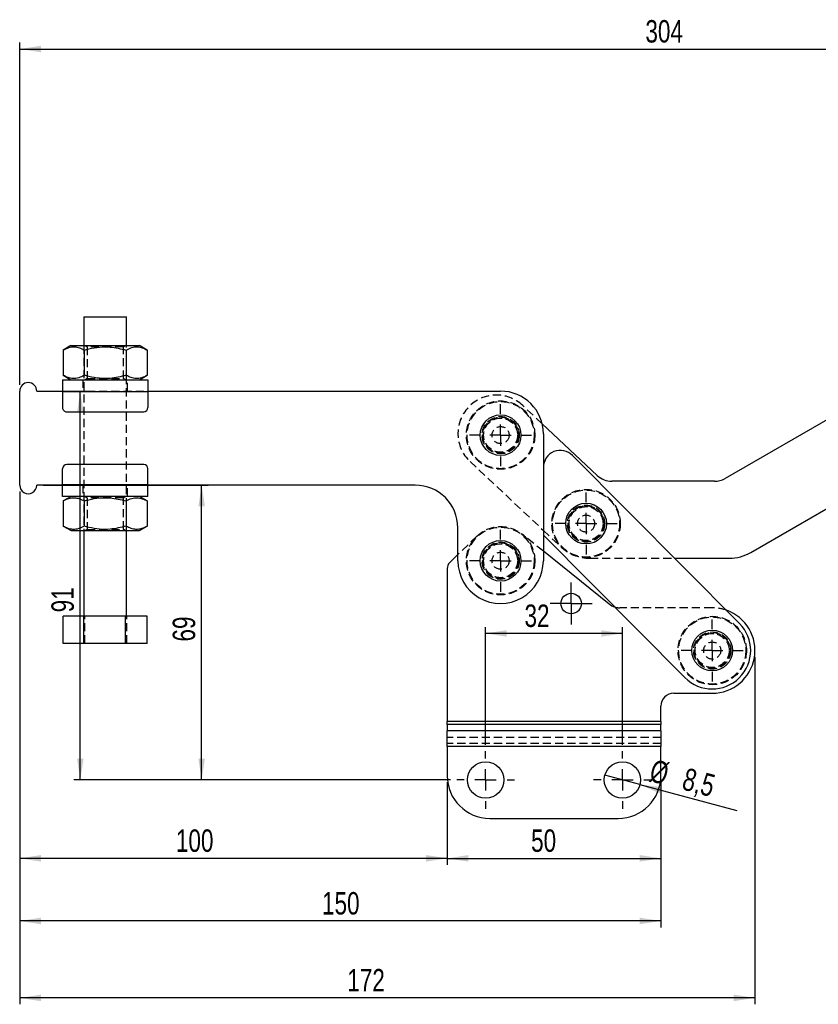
# Model space of a CAD drawing. Extents: x 29 to 520, y 22 to 419.
# Tile 3 of 14: x 88 to 275, y 189 to 419. Entities that reach past the tile are written whole.
import ezdxf

# ---------------------------------------------------------------- set-up
doc = ezdxf.new("R2010")
doc.units = 0
doc.header["$LTSCALE"] = 1.5
doc.linetypes.add('HIDDEN', pattern=[1.905, 1.27, -0.635])
doc.layers.get('0').update_dxf_attribs({"linetype": 'CONTINUOUS'})
doc.styles.add('SLDTEXTSTYLE0', font='TXT', dxfattribs={"width": 0.75})
doc.dimstyles.new('SLDDIMSTYLE0', dxfattribs={"dimtxt": 5.25, "dimasz": 4.953, "dimexe": 0, "dimexo": 0.0625, "dimgap": 1.3125, "dimtad": 1, "dimdec": 1, "dimrnd": 1e-09, "dimzin": 12, "dimtxsty": 'SLDTEXTSTYLE0', "dimsah": 1, "dimcen": 0.09, "dimazin": 3, "dimtfac": 1, "dimtofl": 0, "dimtmove": 0, "dimatfit": 3, "dimtolj": 1, "dimtzin": 12})
doc.dimstyles.new('SLDDIMSTYLE1', dxfattribs={"dimtxt": 5.25, "dimasz": 4.953, "dimexe": 0, "dimexo": 0.0625, "dimgap": 1.3125, "dimtad": 1, "dimdec": 0, "dimrnd": 1e-09, "dimzin": 12, "dimtxsty": 'SLDTEXTSTYLE0', "dimsah": 1, "dimcen": 0.09, "dimazin": 3, "dimtfac": 1, "dimtdec": 0, "dimtofl": 0, "dimtmove": 0, "dimatfit": 3, "dimtolj": 1, "dimtzin": 12})
doc.dimstyles.new('SLDDIMSTYLE2', dxfattribs={"dimtxt": 5.25, "dimasz": 4.953, "dimexe": 0, "dimexo": 0.0625, "dimgap": 1.3125, "dimtad": 1, "dimdec": 0, "dimrnd": 1e-09, "dimzin": 12, "dimtxsty": 'SLDTEXTSTYLE0', "dimsah": 1, "dimcen": 0.09, "dimazin": 3, "dimtfac": 1, "dimtofl": 0, "dimtmove": 0, "dimatfit": 3, "dimtolj": 1, "dimtzin": 12})
doc.dimstyles.new('SLDDIMSTYLE3', dxfattribs={"dimtxt": 5.25, "dimasz": 4.953, "dimexe": 0, "dimexo": 0.0625, "dimgap": 1.3125, "dimtad": 1, "dimdec": 3, "dimrnd": 1e-09, "dimzin": 12, "dimtxsty": 'SLDTEXTSTYLE0', "dimsah": 1, "dimcen": 0.09, "dimazin": 3, "dimtfac": 1, "dimtdec": 3, "dimtofl": 0, "dimtmove": 0, "dimatfit": 3, "dimtolj": 1, "dimtzin": 12})
doc.dimstyles.new('SLDDIMSTYLE4', dxfattribs={"dimtxt": 5.25, "dimasz": 4.953, "dimexe": 0, "dimexo": 0.0625, "dimgap": 1.3125, "dimtad": 1, "dimdec": 3, "dimrnd": 1e-09, "dimzin": 12, "dimtxsty": 'SLDTEXTSTYLE0', "dimblk1": 'NONE', "dimsah": 1, "dimcen": 0, "dimazin": 3, "dimtfac": 1, "dimtdec": 3, "dimtmove": 0, "dimatfit": 3, "dimtolj": 1, "dimtzin": 12})

# ---------------------------------------------------------------- blocks, each defined once
blk = doc.blocks.new('_D')
at = {"color": 179, "linetype": 'CONTINUOUS'}
for p, q in [((93.27, 310.26), (131.83, 310.26)), ((130.33, 241.27), (130.33, 310.26)), ((188.52, 241.27), (128.83, 241.27))]:
    blk.add_line(p, q, dxfattribs=at)
for points in [[(130.33, 310.26), (129.57, 305.3), (131.09, 305.3)], [(130.33, 241.27), (131.09, 246.22), (129.57, 246.22)]]:
    blk.add_solid(points, dxfattribs=at)
at = {"color": 179, "linetype": 'CONTINUOUS', "insert": (123.56, 273.66, 0.1), "char_height": 5.25, "attachment_point": 1, "rotation": 90, "style": 'SLDTEXTSTYLE0'}
blk.add_mtext('69', dxfattribs=at)
blk = doc.blocks.new('_D_1')
at = {"color": 179, "linetype": 'CONTINUOUS'}
for p, q in [((87.77, 333.76), (87.77, 413.81)), ((391.57, 362.87), (391.57, 413.82)), ((87.77, 412.31), (391.57, 412.32))]:
    blk.add_line(p, q, dxfattribs=at)
for points in [[(87.77, 412.31), (92.72, 411.55), (92.72, 413.08)], [(391.57, 412.32), (386.61, 413.08), (386.61, 411.56)]]:
    blk.add_solid(points, dxfattribs=at)
at = {"color": 179, "linetype": 'CONTINUOUS', "insert": (234.14, 419.08, 0.1), "char_height": 5.25, "attachment_point": 1, "rotation": 0.0009, "style": 'SLDTEXTSTYLE0'}
blk.add_mtext('304', dxfattribs=at)
blk = doc.blocks.new('_D_2')
at = {"color": 179, "linetype": 'CONTINUOUS'}
for p, q in [((93.27, 332.26), (103.45, 332.26)), ((101.95, 241.27), (101.95, 332.26)), ((188.52, 241.27), (100.45, 241.27))]:
    blk.add_line(p, q, dxfattribs=at)
for points in [[(101.95, 332.26), (101.19, 327.3), (102.71, 327.3)], [(101.95, 241.27), (102.71, 246.22), (101.19, 246.22)]]:
    blk.add_solid(points, dxfattribs=at)
at = {"color": 179, "linetype": 'CONTINUOUS', "insert": (95.18, 280.49, 0.1), "char_height": 5.25, "attachment_point": 1, "rotation": 90, "style": 'SLDTEXTSTYLE0'}
blk.add_mtext('91', dxfattribs=at)
blk = doc.blocks.new('_D_3')
at = {"color": 179, "linetype": 'CONTINUOUS'}
for p, q in [((87.77, 308.76), (87.77, 221.42)), ((187.77, 240.77), (187.77, 221.42)), ((187.77, 222.92), (87.77, 222.92))]:
    blk.add_line(p, q, dxfattribs=at)
for points in [[(87.77, 222.92), (92.72, 222.16), (92.72, 223.69)], [(187.77, 222.92), (182.81, 223.69), (182.81, 222.16)]]:
    blk.add_solid(points, dxfattribs=at)
at = {"color": 179, "linetype": 'CONTINUOUS', "insert": (124.31, 229.69, 0.1), "char_height": 5.25, "attachment_point": 1, "style": 'SLDTEXTSTYLE0'}
blk.add_mtext('100', dxfattribs=at)
blk = doc.blocks.new('_D_4')
at = {"color": 179, "linetype": 'CONTINUOUS'}
for p, q in [((187.77, 240.77), (187.77, 221.42)), ((237.77, 240.77), (237.77, 221.42)), ((187.77, 222.92), (237.77, 222.92))]:
    blk.add_line(p, q, dxfattribs=at)
for points in [[(187.77, 222.92), (192.72, 222.16), (192.72, 223.69)], [(237.77, 222.92), (232.81, 223.69), (232.81, 222.16)]]:
    blk.add_solid(points, dxfattribs=at)
at = {"color": 179, "linetype": 'CONTINUOUS', "insert": (207.4, 229.69, 0.1), "char_height": 5.25, "attachment_point": 1, "style": 'SLDTEXTSTYLE0'}
blk.add_mtext('50', dxfattribs=at)
blk = doc.blocks.new('_D_5')
at = {"color": 179, "linetype": 'CONTINUOUS'}
for p, q in [((87.77, 308.76), (87.77, 206.77)), ((237.77, 240.77), (237.77, 206.77)), ((237.77, 208.27), (87.77, 208.27))]:
    blk.add_line(p, q, dxfattribs=at)
for points in [[(87.77, 208.27), (92.72, 207.5), (92.72, 209.03)], [(237.77, 208.27), (232.82, 209.03), (232.82, 207.51)]]:
    blk.add_solid(points, dxfattribs=at)
at = {"color": 179, "linetype": 'CONTINUOUS', "insert": (158.49, 215.03, 0.1), "char_height": 5.25, "attachment_point": 1, "rotation": 0.0009, "style": 'SLDTEXTSTYLE0'}
blk.add_mtext('150', dxfattribs=at)
blk = doc.blocks.new('_D_6')
at = {"color": 179, "linetype": 'CONTINUOUS'}
for p, q in [((87.77, 308.76), (87.77, 188.77)), ((259.77, 270.06), (259.77, 188.77)), ((259.77, 190.27), (87.77, 190.27))]:
    blk.add_line(p, q, dxfattribs=at)
for points in [[(87.77, 190.27), (92.72, 189.5), (92.72, 191.03)], [(259.77, 190.27), (254.82, 191.03), (254.82, 189.51)]]:
    blk.add_solid(points, dxfattribs=at)
at = {"color": 179, "linetype": 'CONTINUOUS', "insert": (164.4, 197.03, 0.1), "char_height": 5.25, "attachment_point": 1, "rotation": 0.0009, "style": 'SLDTEXTSTYLE0'}
blk.add_mtext('172', dxfattribs=at)
blk = doc.blocks.new('_D_7')
at = {"color": 179, "linetype": 'CONTINUOUS'}
for q in [(224.66, 242.37), (255.52, 234.1)]:
    blk.add_line((232.87, 240.17), q, dxfattribs=at)
blk.add_solid([(232.87, 240.17), (237.46, 238.15), (237.85, 239.62)], dxfattribs=at)
at = {"color": 179, "linetype": 'CONTINUOUS', "char_height": 5.25, "attachment_point": 1, "rotation": 345, "style": 'SLDTEXTSTYLE0'}
for s, insert in [('%%c', (236.11, 246.18, 0.1)), ('8,5', (243.78, 244.21, 0.1))]:
    blk.add_mtext(s, dxfattribs=dict(at, insert=insert))
blk = doc.blocks.new('_NONE')
blk = doc.blocks.new('_D_8')
at = {"color": 179, "linetype": 'CONTINUOUS'}
for p, q in [((196.77, 249.52), (196.77, 277.06)), ((228.77, 249.52), (228.77, 277.06)), ((228.77, 275.56), (196.77, 275.56))]:
    blk.add_line(p, q, dxfattribs=at)
for points in [[(196.77, 275.56), (201.72, 274.79), (201.72, 276.32)], [(228.77, 275.56), (223.81, 276.32), (223.81, 274.79)]]:
    blk.add_solid(points, dxfattribs=at)
at = {"color": 179, "linetype": 'CONTINUOUS', "insert": (205.86, 282.32, 0.1), "char_height": 5.25, "attachment_point": 1, "style": 'SLDTEXTSTYLE0'}
blk.add_mtext('32', dxfattribs=at)
blk = doc.blocks.new('SW_CENTERMARKSYMBOL_0')
at = {"color": 0, "linetype": 'CONTINUOUS'}
for p, q in [((0, 5), (0, 7.2625)), ((0, 0), (0, 2.5)), ((-5, 0), (-7.2625, 0)), ((0, 0), (-2.5, 0)), ((0, 0), (0, -2.5)), ((0, 0), (2.5, 0)), ((5, 0), (7.2625, 0)), ((0, -5), (0, -7.2625))]:
    blk.add_line(p, q, dxfattribs=at)
blk = doc.blocks.new('SW_CENTERMARKSYMBOL_1')
at = {"color": 0, "linetype": 'CONTINUOUS'}
for p, q in [((0, 5), (0, 7.2625)), ((0, 0), (0, 2.5)), ((-5, 0), (-7.2625, 0)), ((0, 0), (-2.5, 0)), ((0, 0), (0, -2.5)), ((0, 0), (2.5, 0)), ((5, 0), (7.2625, 0)), ((0, -5), (0, -7.2625))]:
    blk.add_line(p, q, dxfattribs=at)
blk = doc.blocks.new('SW_CENTERMARKSYMBOL_2')
at = {"color": 0, "linetype": 'CONTINUOUS'}
for p, q in [((0, 5), (0, 7.2625)), ((0, 0), (0, 2.5)), ((-5, 0), (-7.2625, 0)), ((0, 0), (-2.5, 0)), ((0, 0), (0, -2.5)), ((0, 0), (2.5, 0)), ((5, 0), (7.2625, 0)), ((0, -5), (0, -7.2625))]:
    blk.add_line(p, q, dxfattribs=at)
blk = doc.blocks.new('SW_CENTERMARKSYMBOL_3')
at = {"color": 0, "linetype": 'CONTINUOUS'}
for p, q in [((0, 2.5), (0, 4.9)), ((0, 0), (0, 2.5)), ((-2.5, 0), (-4.9, 0)), ((0, 0), (-2.5, 0)), ((0, 0), (0, -2.5)), ((0, 0), (2.5, 0)), ((2.5, 0), (4.9, 0)), ((0, -2.5), (0, -4.9))]:
    blk.add_line(p, q, dxfattribs=at)
blk = doc.blocks.new('SW_CENTERMARKSYMBOL_4')
at = {"color": 0, "linetype": 'CONTINUOUS'}
for p, q in [((0, 5), (0, 7.2625)), ((0, 0), (0, 2.5)), ((-5, 0), (-7.2625, 0)), ((0, 0), (-2.5, 0)), ((0, 0), (0, -2.5)), ((0, 0), (2.5, 0)), ((5, 0), (7.2625, 0)), ((0, -5), (0, -7.2625))]:
    blk.add_line(p, q, dxfattribs=at)
blk = doc.blocks.new('SW_CENTERMARKSYMBOL_5')
at = {"color": 0, "linetype": 'CONTINUOUS'}
for p, q in [((0, 5), (0, 6.75)), ((0, 0), (0, 2.5)), ((-5, 0), (-6.75, 0)), ((0, 0), (-2.5, 0)), ((0, 0), (0, -2.5)), ((0, 0), (2.5, 0)), ((5, 0), (6.75, 0)), ((0, -5), (0, -6.75))]:
    blk.add_line(p, q, dxfattribs=at)
blk = doc.blocks.new('SW_CENTERMARKSYMBOL_6')
at = {"color": 0, "linetype": 'CONTINUOUS'}
for p, q in [((0, 5), (0, 6.75)), ((0, 0), (0, 2.5)), ((-5, 0), (-6.75, 0)), ((0, 0), (-2.5, 0)), ((0, 0), (0, -2.5)), ((0, 0), (2.5, 0)), ((5, 0), (6.75, 0)), ((0, -5), (0, -6.75))]:
    blk.add_line(p, q, dxfattribs=at)

msp = doc.modelspace()

# ---------------------------------------------------------------- linework, layer by layer
at = {"color": 7, "linetype": 'CONTINUOUS'}
for p, q in [((102.767197, 349.605989), (102.767301, 342.905991)), ((112.767299, 342.906151), (112.767195, 349.606153)), ((99.767303, 342.905946), (97.952364, 341.858052)), ((97.952364, 341.858052), (97.952453, 335.95378)), ((102.859838, 341.85813), (102.859935, 335.953858)), ((112.674793, 341.858283), (112.67489, 335.954011)), ((117.582274, 341.858361), (115.767298, 342.906196)), ((117.582274, 341.858361), (117.582364, 335.954089)), ((296.871258, 337.268979), (252.791891, 311.823776)), ((97.767425, 334.905912), (117.767429, 334.906228)), ((97.952453, 335.95378), (99.76743, 334.905945)), ((115.767425, 334.906198), (117.582364, 335.954089)), ((87.767815, 310.255757), (87.767472, 332.255755)), ((91.767473, 332.255818), (97.76747, 332.255915)), ((97.76747, 332.155913), (117.767473, 332.156226)), ((97.76747, 332.155913), (97.76753, 328.405913)), ((117.767466, 332.256228), (200.267469, 332.257528)), ((117.767473, 332.156226), (117.767533, 328.40623)), ((98.767547, 327.40593), (116.767546, 327.406213)), ((222.895259, 312.510727), (209.980242, 324.637674)), ((210.267627, 322.257683), (210.268094, 292.557684)), ((258.774044, 294.493239), (305.870188, 321.679902)), ((256.153112, 277.899855), (217.106248, 317.21263)), ((97.767813, 310.355913), (97.767753, 314.105913)), ((116.76774, 315.106213), (98.76774, 315.10593)), ((117.767816, 310.356228), (117.767757, 314.10623)), ((210.268238, 314.393878), (210.268, 298.554778)), ((250.291845, 311.154075), (226.317492, 311.15572)), ((97.767813, 310.255913), (91.767816, 310.255818)), ((117.767816, 310.356228), (97.767813, 310.355913)), ((180.267816, 310.257212), (117.767816, 310.256228)), ((117.767861, 307.606228), (97.767858, 307.605913)), ((99.767854, 307.605945), (97.952923, 306.558052)), ((97.952923, 306.558052), (97.953012, 300.65378)), ((102.860396, 306.558129), (102.860486, 300.653858)), ((112.675352, 306.558283), (112.675441, 300.654013)), ((117.582826, 306.558362), (115.767857, 307.606196)), ((117.582826, 306.558362), (117.582923, 300.654089)), ((97.953012, 300.65378), (99.767981, 299.605945)), ((102.767979, 299.605992), (102.7683, 279.605992)), ((112.768298, 279.60615), (112.767985, 299.60615)), ((115.767983, 299.606197), (117.582923, 300.654089)), ((190.268093, 292.557369), (190.267972, 300.257368)), ((210.267982, 299.676082), (210.268016, 299.67605)), ((210.268, 298.554778), (243.382072, 265.215198)), ((190.268071, 293.990143), (188.372966, 292.14647)), ((225.661658, 282.437779), (210.268059, 294.790324)), ((241.001438, 293.154712), (253.773952, 293.153836)), ((187.767591, 290.712937), (187.767591, 254.917814)), ((102.73583, 279.605992), (97.954413, 279.605916)), ((97.954517, 273.205917), (97.954413, 279.605916)), ((112.549713, 279.606146), (102.73583, 279.605992)), ((102.735927, 273.205991), (102.73583, 279.605992)), ((117.582185, 279.606225), (112.549713, 279.606146)), ((112.549809, 273.206146), (112.549713, 279.606146)), ((117.582282, 273.206225), (117.582185, 279.606225)), ((102.735927, 273.205991), (97.954517, 273.205917)), ((112.549809, 273.206146), (102.735927, 273.205991)), ((117.582282, 273.206225), (112.549809, 273.206146)), ((240.767592, 261.557527), (249.767592, 261.557527)), ((237.767592, 254.917814), (237.767592, 258.557527)), ((237.767592, 254.917814), (187.767591, 254.917814)), ((187.767591, 254.210707), (187.767591, 254.917814)), ((187.767591, 254.210707), (187.767591, 252.79129)), ((237.767592, 254.210707), (187.767591, 254.210707)), ((237.767592, 254.917814), (237.767592, 254.210707)), ((237.767592, 252.79129), (237.767592, 254.210707)), ((237.767592, 252.79129), (187.767591, 252.79129)), ((187.767591, 249.078978), (187.767591, 252.79129)), ((237.767592, 252.79129), (237.767592, 249.078978)), ((237.767592, 249.078978), (187.767591, 249.078978)), ((187.767591, 249.078978), (187.767591, 242.267203)), ((237.767592, 242.267203), (237.767592, 249.078978)), ((197.767592, 232.267201), (227.767591, 232.267201))]:
    msp.add_line(p, q, dxfattribs=at)
at = {"color": 7, "linetype": 'HIDDEN'}
for p, q in [((102.767301, 342.905991), (102.767979, 299.605992)), ((103.094039, 342.905999), (103.517307, 342.609633)), ((103.517307, 342.609633), (103.517426, 335.202374)), ((112.017309, 342.609767), (112.440562, 342.906144)), ((112.017421, 335.202508), (112.017309, 342.609767)), ((112.767985, 299.60615), (112.767299, 342.906151)), ((102.517424, 334.90599), (102.517469, 332.25599)), ((103.517426, 335.202374), (103.094166, 334.905997)), ((112.440688, 334.906143), (112.017421, 335.202508)), ((113.017468, 332.256154), (113.01743, 334.906154)), ((97.76747, 332.255915), (117.767466, 332.256228)), ((97.76747, 332.155913), (117.767473, 332.156226)), ((209.980242, 324.637674), (205.445391, 328.895811)), ((193.124115, 315.773834), (210.267982, 299.676082)), ((117.767816, 310.356228), (97.767813, 310.355913)), ((117.767816, 310.256228), (97.767813, 310.255913)), ((102.517819, 310.255988), (102.517856, 307.605988)), ((113.017855, 307.606154), (113.017818, 310.256154)), ((103.094598, 307.605997), (103.517866, 307.309633)), ((103.517866, 307.309633), (103.517977, 299.902374)), ((112.01786, 307.309768), (112.44112, 307.606144)), ((112.01798, 299.902508), (112.01786, 307.309768)), ((103.517977, 299.902374), (103.094725, 299.605998)), ((112.441247, 299.606145), (112.01798, 299.902508)), ((210.268016, 299.67605), (214.325568, 295.866088)), ((194.689588, 298.291659), (190.268071, 293.990143)), ((210.268059, 294.790324), (205.274958, 298.797023)), ((221.170034, 293.156074), (241.001438, 293.154712)), ((249.767592, 281.557527), (228.165091, 281.557527)), ((102.986982, 273.205996), (102.986885, 279.605996)), ((112.800872, 273.20615), (112.800767, 279.60615)), ((237.767592, 254.917814), (187.767591, 254.917814)), ((237.767592, 254.210707), (187.767591, 254.210707)), ((237.767592, 252.79129), (187.767591, 252.79129)), ((237.767592, 251.205504), (187.767591, 251.205504)), ((237.767592, 249.786087), (187.767591, 249.786087)), ((237.767592, 249.078978), (187.767591, 249.078978))]:
    msp.add_line(p, q, dxfattribs=at)
at = {"color": 7, "linetype": 'CONTINUOUS', "flags": 128}
for points in [[(102.767197, 349.605989), (102.812579, 349.605997), (103.086358, 349.605997), (103.59486, 349.606004), (104.312574, 349.606019), (105.203522, 349.606034), (106.223022, 349.606049), (107.319956, 349.606064), (108.439309, 349.606078), (109.524963, 349.606101), (110.522477, 349.606116), (111.381834, 349.606131), (112.059934, 349.606138)], [(112.059934, 349.606138), (112.522771, 349.606146), (112.747153, 349.606146), (112.767195, 349.606153)], [(99.767303, 342.905946), (99.888837, 342.905946), (100.249758, 342.905954), (100.839099, 342.905961), (101.638948, 342.905976), (102.625003, 342.905991), (103.767303, 342.906006), (105.031138, 342.906028), (106.378114, 342.906051), (107.767304, 342.906069), (109.156487, 342.906092), (110.503463, 342.906114), (111.767305, 342.906133), (112.909605, 342.906151), (113.89566, 342.906166), (114.695502, 342.906181), (115.284843, 342.906189), (115.645764, 342.906196), (115.767298, 342.906196)], [(97.767425, 334.905912), (97.767425, 334.853072), (97.767433, 334.696584), (97.767433, 334.442456), (97.76744, 334.100455), (97.767448, 333.683733), (97.767455, 333.208293), (97.767463, 332.692411), (97.76747, 332.155913)], [(117.767429, 334.906228), (117.767429, 334.853389), (117.767429, 334.696897), (117.767436, 334.442769), (117.767444, 334.100772), (117.767444, 333.684046), (117.767451, 333.208606), (117.767466, 332.692728), (117.767473, 332.156226)], [(97.767858, 307.605913), (97.767858, 307.658755), (97.767858, 307.815245), (97.76785, 308.069373), (97.767843, 308.411369), (97.767835, 308.828095), (97.767828, 309.303534), (97.76782, 309.819416), (97.767813, 310.355913)], [(117.767861, 307.606228), (117.767853, 307.659069), (117.767853, 307.81556), (117.767853, 308.069688), (117.767846, 308.411684), (117.767839, 308.82841), (117.767831, 309.303848), (117.767824, 309.81973), (117.767816, 310.356228)], [(99.767981, 299.605945), (99.889522, 299.605947), (100.250443, 299.605953), (100.839777, 299.605962), (101.639626, 299.605975), (102.625681, 299.60599), (103.767982, 299.606007), (105.031823, 299.606027), (106.378799, 299.60605), (107.767982, 299.60607), (109.157165, 299.606093), (110.504141, 299.606113), (111.767983, 299.606134), (112.910283, 299.606152), (113.896338, 299.606167), (114.696188, 299.60618), (115.285521, 299.606189), (115.646442, 299.606195), (115.767983, 299.606197)]]:
    msp.add_lwpolyline(points, dxfattribs=at)
at = {"color": 7, "linetype": 'HIDDEN', "flags": 128}
for points in [[(112.017309, 342.609767), (111.893808, 342.609763), (111.530496, 342.60976), (110.948479, 342.609749), (110.181583, 342.609737), (109.274378, 342.609723), (108.279584, 342.609708), (107.255025, 342.609693), (106.260238, 342.609678), (105.353033, 342.609663), (104.586137, 342.609648), (104.00412, 342.609641), (103.6408, 342.609637), (103.517307, 342.609633), (103.517307, 342.609633)], [(103.517426, 335.202374), (103.640919, 335.202378), (104.004232, 335.202381), (104.586249, 335.202393), (105.353145, 335.202404), (106.26035, 335.202419), (107.255144, 335.202434), (108.279703, 335.202448), (109.274497, 335.202467), (110.181695, 335.202478), (110.94859, 335.202493), (111.530607, 335.202501), (111.893927, 335.202508), (112.017421, 335.202508)], [(112.01786, 307.309768), (111.894367, 307.309766), (111.531047, 307.309758), (110.94903, 307.309751), (110.182134, 307.309738), (109.274929, 307.309723), (108.280143, 307.309708), (107.255583, 307.309691), (106.260789, 307.309676), (105.353584, 307.309661), (104.586689, 307.30965), (104.004672, 307.309641), (103.641359, 307.309635), (103.517866, 307.309633), (103.517866, 307.309633)], [(103.517977, 299.902374), (103.641478, 299.902376), (104.004791, 299.902382), (104.586808, 299.902391), (105.353703, 299.902404), (106.260909, 299.902417), (107.255695, 299.902434), (108.280262, 299.902451), (109.275048, 299.902466), (110.182253, 299.90248), (110.949149, 299.902492), (111.531166, 299.902501), (111.894479, 299.902507), (112.01798, 299.902508)]]:
    msp.add_lwpolyline(points, dxfattribs=at)
at = {"color": 7, "linetype": 'HIDDEN'}
for centre, radius in [((200.267631, 321.957527), 8), ((200.267631, 321.957527), 7.85), ((200.267631, 321.957527), 4.35), ((200.267631, 321.957527), 4.2), ((200.267631, 321.957527), 4), ((200.267631, 321.957527), 4), ((200.267631, 321.957527), 3.96875), ((200.267631, 321.957527), 2), ((220.266192, 301.256136), 8), ((220.266192, 301.256136), 7.85), ((220.266192, 301.256136), 4.35), ((220.266192, 301.256136), 4.2), ((220.266192, 301.256136), 4), ((220.266192, 301.256136), 3.96875), ((220.266192, 301.256136), 2), ((200.268094, 292.557527), 8), ((200.268094, 292.557527), 7.85), ((200.268094, 292.557527), 4.35), ((200.268094, 292.557527), 4.2), ((200.268094, 292.557527), 4), ((200.268094, 292.557527), 4), ((200.268094, 292.557527), 3.96875), ((200.268094, 292.557527), 2), ((249.767591, 271.557527), 8), ((249.767591, 271.557527), 7.85), ((249.767591, 271.557527), 4.35), ((249.767591, 271.557527), 4.2), ((249.767591, 271.557527), 4), ((249.767591, 271.557527), 3.96875), ((249.767591, 271.557527), 2)]:
    msp.add_circle(centre, radius, dxfattribs=at)
at = {"color": 7, "linetype": 'CONTINUOUS'}
for centre, radius in [((200.267631, 321.957527), 4.7625), ((220.266192, 301.256136), 4.7625), ((200.268094, 292.557527), 4.7625), ((216.767591, 282.557527), 2.4), ((249.767591, 271.557527), 4.7625), ((196.767591, 241.267201), 4.25), ((228.767591, 241.267201), 4.25)]:
    msp.add_circle(centre, radius, dxfattribs=at)
for centre, radius, start, end in [((89.767469, 332.255788), 2, 0.0009017, 180.0009017), ((200.267627, 322.257527), 10, 0.0009017, 90.0009017), ((98.76753, 328.405929), 1, 180.0009017, 270.0009017), ((116.76753, 328.406212), 1, 270.0009017, 0.0009017), ((214.268238, 314.393819), 4, 44.80556853, 179.9991363), ((98.767755, 314.105929), 1, 90.0009017, 180.0009017), ((116.767755, 314.106212), 1, 0.0009017, 90.0009017), ((226.317835, 316.15572), 5, 226.80250233, 269.99606742), ((250.292189, 316.154075), 5, 269.99606742, 299.99606742), ((89.767815, 310.255788), 2, 180.0009017, 0.0009017), ((180.267973, 300.257212), 10, 0.0009017, 90.0009017), ((253.774637, 303.153836), 10, 269.99606742, 299.99606742), ((189.767591, 290.712937), 2, 134.21184298, 180), ((200.268094, 292.557527), 10, 180.0009017, 0.0009017), ((228.16509, 285.557527), 4, 231.25480857, 252.59028879), ((249.767591, 271.557527), 10, 270, 70.64750131), ((249.767591, 271.557527), 9, 224.80556853, 44.80556853), ((240.767591, 258.557527), 3, 90, 180), ((197.767591, 242.267201), 10, 180, 270), ((227.767591, 242.267201), 10, 270, 0)]:
    msp.add_arc(centre, radius, start, end, dxfattribs=at)
at = {"color": 7, "linetype": 'HIDDEN'}
for centre, radius, start, end in [((199.284754, 322.334822), 9.000001, 46.80250233, 226.80250233), ((221.170721, 303.156074), 10, 226.80250233, 269.99606742), ((228.16509, 285.557527), 4, 252.59028879, 270), ((249.767591, 271.557527), 10, 70.64750131, 90)]:
    msp.add_arc(centre, radius, start, end, dxfattribs=at)
at = {"color": 7, "linetype": 'CONTINUOUS'}
for points, knots in [([(97.952364, 341.858052), (98.378296, 342.077337), (99.239396, 342.520662), (100.515236, 342.682856), (101.73485, 342.444834), (102.482558, 342.054889), (102.859838, 341.85813)], [0, 0, 0, 0, 0.2646051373, 0.5349479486, 0.7653430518, 1, 1, 1, 1]), ([(102.859838, 341.85813), (103.216017, 341.955961), (104.377317, 342.274931), (106.413485, 342.621723), (109.383643, 342.661235), (111.446397, 342.157979), (112.674793, 341.858283)], [0, 0, 0, 0, 0.1113118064, 0.3629256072, 0.6206142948, 1, 1, 1, 1]), ([(112.674793, 341.858283), (113.100725, 342.077568), (113.961826, 342.520893), (115.237663, 342.683087), (116.457288, 342.445065), (117.204995, 342.05512), (117.582274, 341.858361)], [0, 0, 0, 0, 0.2646050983, 0.5349477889, 0.7653431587, 1, 1, 1, 1]), ([(102.859935, 335.953858), (102.434002, 335.734573), (101.572902, 335.291248), (100.297065, 335.129054), (99.07744, 335.367076), (98.329733, 335.757021), (97.952453, 335.95378)], [0, 0, 0, 0, 0.2646050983, 0.5349477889, 0.7653431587, 1, 1, 1, 1]), ([(112.67489, 335.954011), (111.446501, 335.654251), (109.404576, 335.155967), (106.435343, 335.188144), (104.397989, 335.53146), (103.216111, 335.856041), (102.859935, 335.953858)], [0, 0, 0, 0, 0.3793846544, 0.6306426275, 0.8886888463, 1, 1, 1, 1]), ([(117.582364, 335.954089), (117.156434, 335.734806), (116.295339, 335.291485), (115.019501, 335.129284), (113.799877, 335.367307), (113.052169, 335.757252), (112.67489, 335.954011)], [0, 0, 0, 0, 0.2646047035, 0.534947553, 0.76534304, 1, 1, 1, 1]), ([(97.952923, 306.558052), (98.378852, 306.777337), (99.239947, 307.22066), (100.515785, 307.382854), (101.73541, 307.144832), (102.483117, 306.754888), (102.860396, 306.558129)], [0, 0, 0, 0, 0.2646047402, 0.5349475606, 0.7653430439, 1, 1, 1, 1]), ([(102.860396, 306.558129), (103.216573, 306.65596), (104.377872, 306.974935), (106.41404, 307.321722), (109.3842, 307.361236), (111.446954, 306.857979), (112.675352, 306.558283)], [0, 0, 0, 0, 0.1113111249, 0.3629256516, 0.6206135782, 1, 1, 1, 1]), ([(112.675352, 306.558283), (113.10128, 306.777568), (113.962374, 307.220892), (115.238225, 307.383086), (116.457837, 307.145063), (117.205545, 306.75512), (117.582826, 306.558362)], [0, 0, 0, 0, 0.2646048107, 0.5349479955, 0.7653430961, 1, 1, 1, 1]), ([(102.860486, 300.653858), (102.434556, 300.434574), (101.573461, 299.991251), (100.297623, 299.829054), (99.077999, 300.067077), (98.330291, 300.457021), (97.953012, 300.65378)], [0, 0, 0, 0, 0.2646047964, 0.5349476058, 0.7653430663, 1, 1, 1, 1]), ([(112.675441, 300.654013), (111.447054, 300.354253), (109.405133, 299.855968), (106.4359, 299.888143), (104.398542, 300.231456), (103.216662, 300.556041), (102.860486, 300.653858)], [0, 0, 0, 0, 0.379383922, 0.6306418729, 0.8886888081, 1, 1, 1, 1]), ([(117.582923, 300.654089), (117.15699, 300.434805), (116.295889, 299.991482), (115.020053, 299.829288), (113.800428, 300.067309), (113.052721, 300.457254), (112.675441, 300.654013)], [0, 0, 0, 0, 0.26460500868, 0.53494773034, 0.76534312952, 1, 1, 1, 1])]:
    msp.add_open_spline(points, degree=3, knots=knots, dxfattribs=at)

# ---------------------------------------------------------------- block references
at = {"color": 179, "linetype": 'CONTINUOUS'}
for name, p in [('SW_CENTERMARKSYMBOL_0', (200.267631, 321.957527)), ('SW_CENTERMARKSYMBOL_2', (220.266192, 301.256136)), ('SW_CENTERMARKSYMBOL_1', (200.268094, 292.557527)), ('SW_CENTERMARKSYMBOL_3', (216.767591, 282.557527)), ('SW_CENTERMARKSYMBOL_4', (249.767591, 271.557527)), ('SW_CENTERMARKSYMBOL_5', (196.767591, 241.267201)), ('SW_CENTERMARKSYMBOL_6', (228.767591, 241.267201))]:
    msp.add_blockref(name, p, dxfattribs=at)

# ---------------------------------------------------------------- dimensions: what is measured, and where the dimension line sits
for base, p1, p2, angle, dimstyle, picture, middle in [((391.566783, 412.319024), (87.767469, 332.255756), (391.567585, 361.365883), 0.0009017, 'SLDDIMSTYLE1', '_D_1', (242.090583, 412.316672)), ((101.950445, 332.255819), (190.017591, 241.267201), (91.767469, 332.255819), 90, 'SLDDIMSTYLE2', '_D_2', (101.950445, 286.501188)), ((87.767815, 222.924933), (187.767591, 242.267201), (87.767815, 310.255756), 0, 'SLDDIMSTYLE2', '_D_3', (132.259476, 222.924933)), ((87.769421, 208.265963), (237.767591, 242.267201), (87.767815, 310.255756), 0.0009017, 'SLDDIMSTYLE2', '_D_5', (166.440547, 208.267201)), ((87.769704, 190.26587), (259.767591, 271.557527), (87.767815, 310.255756), 0.0009017, 'SLDDIMSTYLE2', '_D_6', (172.34819, 190.267201)), ((130.330941, 310.255819), (190.017591, 241.267201), (91.767815, 310.255819), 90, 'SLDDIMSTYLE0', '_D', (130.330941, 279.668455)), ((237.767591, 222.924933), (187.767591, 242.267201), (237.767591, 242.267201), 0, 'SLDDIMSTYLE3', '_D_4', (213.41016, 222.924933))]:
    dim = msp.add_linear_dim(base=base, p1=p1, p2=p2, angle=angle, dimstyle=dimstyle, dxfattribs=at)
    dim.commit()
    dim.dimension.update_dxf_attribs({"geometry": picture, "text_midpoint": middle, "dimtype": 160})
dim = msp.add_linear_dim(base=(196.767591, 275.555411), p1=(228.767591, 248.017201), p2=(196.767591, 248.017201), dimstyle='SLDDIMSTYLE3', dxfattribs=at)
dim.commit()
dim.dimension.update_dxf_attribs({"geometry": '_D_8', "text_midpoint": (211.868776, 275.555411), "dimtype": 160})
dim = msp.add_diameter_dim_2p(p1=(224.662407, 242.367182), p2=(232.872776, 240.16722), dimstyle='SLDDIMSTYLE4', dxfattribs=at)
dim.commit()
dim.dimension.update_dxf_attribs({"geometry": '_D_7', "text_midpoint": (245.429441, 236.802691), "dimtype": 163})

doc.saveas('drawing.dxf')
